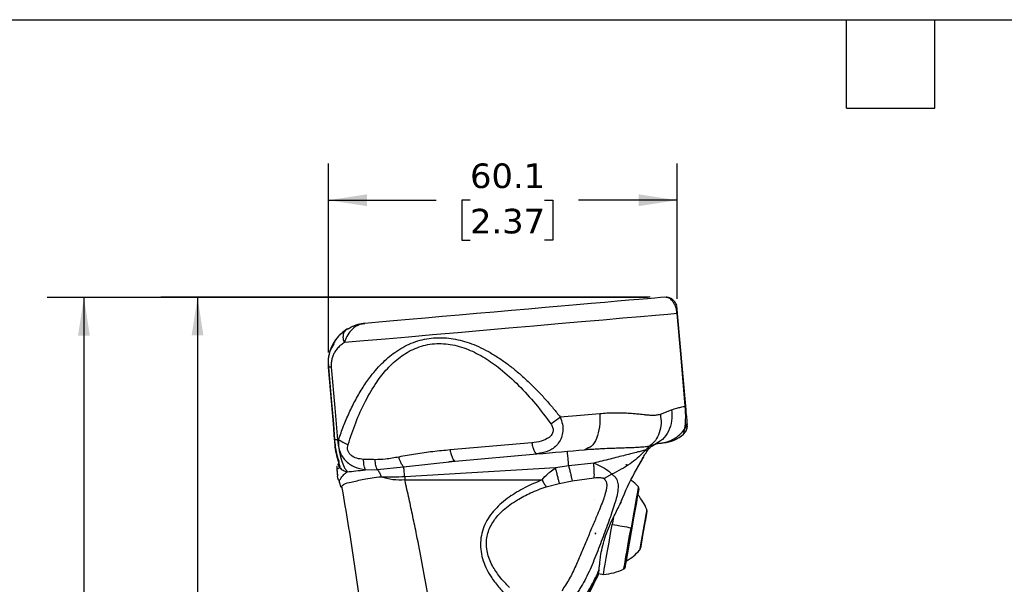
# Model space of a CAD drawing. Header units: millimetres. Extents: x 13 to 546, y 13 to 419.
# Tile 8 of 21: x 129 to 299, y 322 to 419. Entities that reach past the tile are written whole.
import ezdxf

# ---------------------------------------------------------------- set-up
doc = ezdxf.new("R2010")
doc.units = ezdxf.units.MM
doc.header["$LTSCALE"] = 2
doc.linetypes.add('SLD-Solid', pattern=[0])
doc.layers.add('DIMENSIONS', color=140, linetype='SLD-Solid', lineweight=25)
doc.layers.add('TEXT', color=140, linetype='SLD-Solid', lineweight=25)
doc.styles.add('SLDTEXTSTYLE0', font='VERDANA.TTF')
doc.dimstyles.new('SLDDIMSTYLE0', dxfattribs={"dimtxt": 4.316016, "dimasz": 6.604, "dimexe": 0, "dimexo": 0.0625, "dimgap": 1.079004, "dimtad": 0, "dimtih": 1, "dimtoh": 1, "dimrnd": 1e-09, "dimzin": 12, "dimdsep": 46, "dimtxsty": 'SLDTEXTSTYLE0', "dimsah": 1, "dimcen": 0.09, "dimadec": 0, "dimazin": 3, "dimtfac": 1, "dimtofl": 0, "dimtmove": 0, "dimatfit": 3, "dimfxl": 0, "dimfrac": 2, "dimtolj": 1, "dimtzin": 12, "dimarcsym": 0})

# ---------------------------------------------------------------- blocks, each defined once
blk = doc.blocks.new('_D')
at = {"layer": 'DIMENSIONS'}
for p, q in [((182.49, 361.7), (182.49, 394.32)), ((242.58, 370.97), (242.58, 394.32)), ((182.49, 387.97), (201.05, 387.97)), ((206.89, 387.97), (205.45, 387.97)), ((205.45, 387.97), (205.45, 381.11)), ((219.72, 387.97), (221.17, 387.97)), ((221.17, 387.97), (221.17, 381.11)), ((242.58, 387.97), (225.57, 387.97)), ((205.45, 381.11), (206.89, 381.11)), ((221.17, 381.11), (219.72, 381.11))]:
    blk.add_line(p, q, dxfattribs=at)
for points in [[(182.49, 387.97), (189.1, 386.96), (189.1, 388.99)], [(242.58, 387.97), (235.98, 388.99), (235.98, 386.96)]]:
    blk.add_solid(points, dxfattribs=at)
at = {"layer": 'DIMENSIONS', "char_height": 4.233, "attachment_point": 1, "style": 'SLDTEXTSTYLE0'}
for s, insert in [('60.1', (206.89, 394.31)), ('2.37', (206.89, 386.49))]:
    blk.add_mtext(s, dxfattribs=dict(at, insert=insert))
blk = doc.blocks.new('_D_1')
at = {"layer": 'DIMENSIONS'}
for p, q in [((237.94, 371.26), (153.57, 371.26)), ((159.92, 371.26), (159.92, 287.07)), ((153.5, 279.24), (152.06, 279.24)), ((152.06, 279.24), (152.06, 272.38)), ((166.33, 279.24), (167.78, 279.24)), ((167.78, 279.24), (167.78, 272.38)), ((152.06, 272.38), (153.5, 272.38)), ((167.78, 272.38), (166.33, 272.38)), ((159.92, 186.46), (159.92, 271.42)), ((171.11, 186.46), (153.57, 186.46))]:
    blk.add_line(p, q, dxfattribs=at)
for points in [[(159.92, 371.26), (158.9, 364.65), (160.93, 364.65)], [(159.92, 186.46), (160.93, 193.06), (158.9, 193.06)]]:
    blk.add_solid(points, dxfattribs=at)
at = {"layer": 'DIMENSIONS', "char_height": 4.233, "attachment_point": 1, "style": 'SLDTEXTSTYLE0'}
for s, insert in [('184.8', (151.71, 285.59)), ('7.28', (153.5, 277.76))]:
    blk.add_mtext(s, dxfattribs=dict(at, insert=insert))
blk = doc.blocks.new('_D_3')
at = {"layer": 'DIMENSIONS'}
for p, q in [((237.48, 371.22), (133.98, 371.22)), ((140.33, 371.22), (140.33, 254.33)), ((133.92, 246.5), (132.47, 246.5)), ((132.47, 246.5), (132.47, 239.64)), ((146.75, 246.5), (148.2, 246.5)), ((148.2, 246.5), (148.2, 239.64)), ((132.47, 239.64), (133.92, 239.64)), ((148.2, 239.64), (146.75, 239.64)), ((140.33, 129.07), (140.33, 238.68)), ((199.81, 129.07), (133.98, 129.07))]:
    blk.add_line(p, q, dxfattribs=at)
for points in [[(140.33, 371.22), (139.32, 364.62), (141.35, 364.62)], [(140.33, 129.07), (141.35, 135.68), (139.32, 135.68)]]:
    blk.add_solid(points, dxfattribs=at)
at = {"layer": 'DIMENSIONS', "char_height": 4.233, "attachment_point": 1, "style": 'SLDTEXTSTYLE0'}
for s, insert in [('242.1', (132.13, 252.84)), ('9.53', (133.92, 245.02))]:
    blk.add_mtext(s, dxfattribs=dict(at, insert=insert))

msp = doc.modelspace()

# ---------------------------------------------------------------- linework, layer by layer
for p, q in [((240.675, 371.216), (240.423, 371.255)), ((242.677, 368.441), (242.581, 368.433)), ((242.594, 369.39), (242.59, 369.437)), ((244.075, 352.462), (242.677, 368.441)), ((185.45, 365.506), (185.621, 365.68)), ((183.392, 363.229), (182.777, 362.146)), ((182.451, 359.221), (182.455, 359.186)), ((182.455, 359.186), (183.309, 349.414)), ((239.697, 351.102), (241.612, 351.824)), ((244.075, 352.462), (243.978, 352.454)), ((183.309, 349.436), (183.497, 346.638)), ((183.309, 349.436), (183.497, 346.638)), ((183.343, 349.422), (183.506, 346.637)), ((244.289, 348.666), (244.357, 349.093)), ((244.343, 349.083), (244.35, 349.319)), ((184.23, 346.716), (184.057, 346.686)), ((238.656, 345.829), (239.437, 346.244)), ((239.353, 346.274), (238.72, 345.856)), ((243.696, 347.659), (243.703, 347.682)), ((217.535, 346.149), (203.451, 344.917)), ((227.105, 345.194), (226.595, 344.95)), ((226.595, 344.95), (227.593, 345.027)), ((237.149, 344.902), (237.888, 345.599)), ((237.342, 344.65), (237.149, 344.902)), ((237.888, 345.599), (238.627, 345.828)), ((238.627, 345.828), (238.721, 345.856)), ((184.294, 342.931), (184.272, 342.747)), ((195.438, 342.001), (204.343, 343.003)), ((203.233, 342.903), (204.281, 343.03)), ((203.573, 342.944), (204.282, 343.029)), ((204.231, 343.058), (204.343, 343.003)), ((204.232, 343.058), (204.343, 343.003)), ((204.343, 343.003), (218.426, 344.235)), ((218.264, 344.252), (218.369, 344.263)), ((218.317, 344.289), (218.426, 344.235)), ((218.905, 344.364), (218.426, 344.235)), ((183.907, 341.786), (183.91, 341.716)), ((183.942, 341.657), (184.048, 340.457)), ((188.871, 341.491), (190.876, 341.551)), ((190.876, 341.551), (195.438, 342.001)), ((221.595, 341.81), (195.643, 340.296)), ((223.904, 342.15), (221.595, 341.81)), ((228.201, 342.665), (223.904, 342.15)), ((233.852, 342.377), (233.817, 342.377)), ((233.852, 342.412), (233.852, 342.377)), ((184.096, 340.028), (184.025, 340.401)), ((184.128, 340.525), (184.073, 340.529)), ((184.192, 339.798), (184.343, 339.532)), ((184.315, 339.432), (184.364, 339.544)), ((184.315, 339.432), (184.63, 338.523)), ((195.643, 340.296), (195.643, 339.738)), ((222.259, 339.153), (224.514, 339.582)), ((224.514, 339.582), (228.306, 340.125)), ((231.329, 340.729), (230.005, 339.975)), ((184.849, 338.713), (184.63, 338.523)), ((220.003, 338.585), (222.259, 339.153)), ((228.295, 336.291), (228.298, 336.292)), ((228.295, 336.291), (228.298, 336.291)), ((228.298, 336.291), (228.298, 336.292)), ((232.989, 336.148), (233.11, 336.42)), ((231.606, 333.273), (231.395, 332.076)), ((228.418, 330.499), (228.586, 330.499)), ((228.586, 330.499), (228.586, 330.619)), ((229.09, 324.19), (229.048, 323.795)), ((229.09, 324.19), (229.073, 324.123)), ((228.898, 323.167), (228.899, 323.168)), ((228.9, 323.167), (228.947, 323.301)), ((228.983, 323.405), (229.006, 323.448)), ((229.03, 323.608), (229.875, 323.459)), ((229.057, 323.859), (229.05, 323.795)), ((229.073, 324.123), (229.056, 323.859))]:
    msp.add_line(p, q)
at = {"flags": 128}
for points in [[(240.423, 371.255), (239.71, 371.193), (238.726, 371.107), (237.479, 370.998), (235.982, 370.867), (234.246, 370.715), (232.288, 370.544), (230.125, 370.354), (227.776, 370.149), (225.261, 369.929), (222.604, 369.696), (219.827, 369.453), (216.956, 369.202), (214.015, 368.945), (211.031, 368.684), (208.03, 368.421), (205.039, 368.16), (202.084, 367.901), (199.192, 367.648), (196.388, 367.403), (193.697, 367.167), (191.143, 366.944), (188.748, 366.734)], [(242.581, 368.433), (240.965, 368.291), (238.844, 368.106), (236.252, 367.879), (233.231, 367.615), (229.829, 367.317), (226.1, 366.991), (222.104, 366.641), (217.904, 366.274), (213.569, 365.894), (209.167, 365.509), (204.769, 365.125), (200.444, 364.746), (196.263, 364.38), (192.292, 364.033), (188.594, 363.71), (185.229, 363.415)], [(243.978, 352.454), (243.196, 361.402), (242.581, 368.433)], [(182.962, 359.201), (182.683, 359.177), (182.491, 359.16)], [(182.491, 359.16), (182.968, 353.707), (183.343, 349.422)], [(182.962, 359.201), (183.575, 352.192), (184.057, 346.686)], [(244.3, 349.888), (244.231, 350.672), (244.17, 351.371), (244.127, 351.866), (244.075, 352.462)], [(222.437, 350.609), (225.924, 350.914), (229.234, 351.204)], [(244.344, 349.38), (244.339, 349.443), (244.3, 349.888)], [(183.343, 349.422), (183.31, 349.419), (183.316, 349.42)], [(184.057, 346.686), (183.696, 346.654), (183.506, 346.637)], [(218.426, 344.235), (219.501, 344.329), (220.563, 344.422), (221.612, 344.514), (222.645, 344.604), (223.662, 344.693), (224.66, 344.781), (225.638, 344.866), (226.595, 344.95)], [(239.652, 346.092), (239.893, 346.113), (240.066, 346.128), (240.17, 346.138), (240.204, 346.141)], [(183.91, 341.716), (183.994, 340.756), (184.025, 340.401)], [(184.272, 342.747), (184.076, 342.326), (184.022, 342.211)], [(195.643, 339.738), (208.892, 339.738), (219.303, 339.738)], [(233.661, 324.772), (233.662, 324.78), (233.699, 324.985), (233.782, 325.456), (233.908, 326.173), (234.073, 327.106), (234.269, 328.218), (234.488, 329.464), (234.722, 330.791), (234.961, 332.146), (235.195, 333.473), (235.415, 334.718), (235.611, 335.83), (235.775, 336.764), (235.902, 337.481), (235.985, 337.951), (236.021, 338.156), (236.023, 338.165)], [(235.895, 338.594), (235.871, 338.458), (235.8, 338.054), (235.684, 337.399), (235.529, 336.517), (235.339, 335.442), (235.123, 334.217), (234.889, 332.886), (234.645, 331.503)], [(237.338, 334.644), (237.332, 334.608), (237.283, 334.327), (237.187, 333.787), (237.054, 333.033), (236.894, 332.125), (236.72, 331.137), (236.546, 330.149), (236.386, 329.241), (236.253, 328.487), (236.158, 327.947), (236.108, 327.666), (236.102, 327.631)], [(236.332, 328.113), (236.358, 328.259), (236.433, 328.686), (236.55, 329.349), (236.697, 330.185), (236.861, 331.112), (237.024, 332.039), (237.171, 332.875), (237.288, 333.539), (237.364, 333.965), (237.39, 334.112)], [(229.875, 323.459), (229.882, 323.496), (229.933, 323.788), (230.035, 324.362), (230.182, 325.199), (230.371, 326.271), (230.595, 327.54), (230.846, 328.963), (231.116, 330.493), (231.395, 332.076)], [(231.395, 332.076), (231.832, 331.999), (232.262, 331.923), (232.684, 331.849), (233.098, 331.776), (233.502, 331.705), (233.895, 331.635), (234.276, 331.568), (234.645, 331.503)], [(233.394, 324.412), (233.418, 324.549), (233.49, 324.952), (233.605, 325.607), (233.761, 326.489), (233.95, 327.564), (234.166, 328.79), (234.401, 330.12), (234.645, 331.503)], [(227.176, 319.712), (228.229, 321.824), (228.648, 322.664), (228.898, 323.167)]]:
    msp.add_lwpolyline(points, dxfattribs=at)
for centre, radius, start, end in [((189.358, 359.762), 6.999, 94.99872, 115.31959), ((189.358, 359.761), 7, 119.08969, 139.84503), ((189.358, 359.761), 7, 141.40519, 160.07688), ((239.681, 352.118), 6, 275.00045, 312.01924), ((229.33, 332.439), 8.999, 43.15327, 53.52062), ((235.53, 338.252), 0.5, 350.00114, 43.15131), ((229.402, 331.601), 8.5, 20.97713, 40.73061), ((236.405, 334.286), 1, 349.99974, 20.9779), ((229.685, 333.204), 8.5, 299.26946, 319.02294), ((235.347, 328.286), 1, 319.02135, 350.00085), ((229.331, 332.44), 8.997, 273.46962, 296.84751), ((233.169, 324.858), 0.5, 296.8483, 349.99892)]:
    msp.add_arc(centre, radius, start, end)
for points, knots in [([(242.388, 370.147), (242.28, 370.323), (242.062, 370.678), (241.554, 371.04), (241.072, 371.232), (240.773, 371.233), (240.675, 371.234)], [0, 0, 0, 0, 0.2878663, 0.5802912, 0.8635271, 1, 1, 1, 1]), ([(242.581, 368.433), (242.547, 368.691), (242.484, 369.184), (242.253, 369.833), (241.969, 370.364), (241.595, 370.819), (241.16, 371.175), (240.8, 371.205), (240.675, 371.216)], [0, 0, 0, 0, 0.2137986, 0.4092058, 0.5640087, 0.7060137, 0.8977742, 1, 1, 1, 1]), ([(242.525, 369.794), (242.486, 369.915), (242.407, 370.157), (242.253, 370.36), (242.176, 370.461)], [0, 0, 0, 0, 0.50041489, 1, 1, 1, 1]), ([(242.647, 368.403), (242.643, 368.452), (242.634, 368.552), (242.617, 368.744), (242.598, 368.96), (242.579, 369.185), (242.555, 369.449), (242.537, 369.64), (242.525, 369.772)], [0, 0, 0, 0, 0.10683127, 0.21848332, 0.42074888, 0.58125029, 0.70991032, 1, 1, 1, 1]), ([(188.748, 366.734), (188.299, 366.638), (187.41, 366.447), (186.361, 365.58), (185.61, 364.556), (185.352, 363.783), (185.229, 363.415)], [0, 0, 0, 0, 0.2652219, 0.5253089, 0.7741751, 1, 1, 1, 1]), ([(185.621, 365.68), (186.099, 365.944), (187.078, 366.483), (188.183, 366.649), (188.748, 366.734)], [0, 0, 0, 0, 0.4891304, 1, 1, 1, 1]), ([(185.466, 365.551), (184.937, 365.159), (184.077, 364.524), (183.555, 363.599), (183.355, 363.243)], [0, 0, 0, 0, 0.6151419, 1, 1, 1, 1]), ([(185.229, 363.415), (185.16, 363.643), (185.026, 364.087), (185.039, 364.744), (185.177, 365.258), (185.386, 365.448), (185.45, 365.506)], [0, 0, 0, 0, 0.3198202, 0.6218344, 0.884683, 1, 1, 1, 1]), ([(185.229, 363.415), (185.02, 363.279), (184.593, 363.001), (184.04, 362.46), (183.597, 361.865), (183.276, 361.246), (183.06, 360.611), (182.963, 360.046), (182.939, 359.567), (182.954, 359.324), (182.962, 359.201)], [0, 0, 0, 0, 0.1483045, 0.3021949, 0.4573735, 0.5878284, 0.7152163, 0.8549919, 0.9271131, 1, 1, 1, 1]), ([(184.23, 346.716), (184.509, 347.495), (185.064, 349.049), (186.044, 351.342), (187.152, 353.583), (188.392, 355.704), (189.634, 357.483), (190.817, 358.921), (191.915, 360.069), (193.051, 361.08), (194.719, 362.325), (196.599, 363.318), (198.652, 363.952), (200.678, 364.309), (203.29, 364.291), (205.874, 363.703), (207.964, 362.92), (209.587, 362.149), (211.229, 361.209), (212.81, 360.149), (214.333, 358.992), (215.8, 357.755), (217.245, 356.416), (218.638, 355.012), (219.964, 353.572), (221.231, 352.109), (222.038, 351.105), (222.437, 350.609)], [0, 0, 0, 0, 0.0476957, 0.0950583, 0.1435827, 0.1916614, 0.2364955, 0.2684309, 0.298874, 0.3279734, 0.355897, 0.4187208, 0.4491622, 0.4794443, 0.5369762, 0.5982943, 0.6310563, 0.6654782, 0.7017347, 0.7399747, 0.7750465, 0.8118801, 0.8505341, 0.8885189, 0.9258067, 0.9633083, 1, 1, 1, 1]), ([(185.881, 345.841), (186.297, 347.107), (187.134, 349.656), (188.753, 353.28), (190.579, 356.41), (192.591, 358.975), (194.413, 360.663), (196.068, 361.764), (197.867, 362.671), (200.371, 363.341), (203.526, 363.236), (206.598, 362.329), (209.465, 360.841), (212.391, 358.76), (215.311, 356.092), (218.208, 352.896), (219.942, 350.596), (220.808, 349.447)], [0, 0, 0, 0, 0.080716, 0.1624751, 0.2399811, 0.2996459, 0.3594202, 0.3895161, 0.4198115, 0.481219, 0.5442131, 0.6085775, 0.6736908, 0.739073, 0.8255711, 0.9128143, 1, 1, 1, 1]), ([(182.784, 362.163), (182.646, 361.662), (182.372, 360.672), (182.431, 359.646), (182.46, 359.139)], [0, 0, 0, 0, 0.505789, 1, 1, 1, 1]), ([(182.784, 362.163), (182.646, 361.662), (182.372, 360.672), (182.431, 359.646), (182.46, 359.139)], [0, 0, 0, 0, 0.50578665, 1, 1, 1, 1]), ([(182.777, 362.146), (182.64, 361.613), (182.388, 360.631), (182.459, 359.621), (182.491, 359.16)], [0, 0, 0, 0, 0.5432581, 1, 1, 1, 1]), ([(182.491, 359.16), (182.471, 359.158), (182.447, 359.156), (182.462, 359.157), (182.464, 359.158)], [0, 0, 0, 0, 0.8658134, 1, 1, 1, 1]), ([(229.234, 351.204), (229.652, 351.236), (230.454, 351.299), (231.632, 351.342), (232.759, 351.344), (233.875, 351.305), (234.875, 351.235), (235.858, 351.138), (236.694, 351.046), (237.544, 350.95), (238.275, 350.901), (239.02, 350.913), (239.471, 351.039), (239.697, 351.102)], [0, 0, 0, 0, 0.1197777, 0.229893, 0.336493, 0.4415549, 0.5487857, 0.622487, 0.7238014, 0.7888244, 0.8667904, 0.9331312, 1, 1, 1, 1]), ([(241.612, 351.824), (241.663, 351.194), (241.765, 349.936), (241.193, 348.16), (240.348, 346.862), (239.596, 346.418), (239.353, 346.274)], [0, 0, 0, 0, 0.2955518, 0.5902978, 0.8675284, 1, 1, 1, 1]), ([(241.612, 351.824), (241.91, 351.927), (242.443, 352.111), (243.236, 352.314), (243.729, 352.407), (243.978, 352.454)], [0, 0, 0, 0, 0.3864164, 0.6892317, 1, 1, 1, 1]), ([(243.897, 348.536), (243.916, 348.655), (243.959, 348.924), (244.007, 349.377), (244.044, 349.891), (244.062, 350.446), (244.06, 351.049), (244.041, 351.595), (244.011, 352.077), (243.989, 352.327), (243.979, 352.454)], [0, 0, 0, 0, 0.0920313, 0.2079905, 0.347866, 0.4853895, 0.6316039, 0.8080339, 0.9028362, 1, 1, 1, 1]), ([(222.437, 350.609), (222.583, 350.193), (222.859, 349.406), (222.929, 348.177), (222.692, 347.039), (222.011, 345.785), (220.708, 344.696), (219.48, 344.47), (218.905, 344.364)], [0, 0, 0, 0, 0.1555583, 0.2946206, 0.4302567, 0.5621548, 0.7952266, 1, 1, 1, 1]), ([(220.808, 349.447), (221.086, 349.626), (221.647, 349.988), (222.172, 350.401), (222.437, 350.609)], [0, 0, 0, 0, 0.4956244, 1, 1, 1, 1]), ([(229.234, 351.204), (229.259, 350.427), (229.308, 348.955), (228.794, 347.035), (228.095, 345.579), (227.337, 345.285), (227.105, 345.194)], [0, 0, 0, 0, 0.3413048, 0.6465042, 0.8917268, 1, 1, 1, 1]), ([(239.697, 351.102), (239.763, 350.558), (239.893, 349.48), (239.584, 347.912), (238.937, 346.541), (238.225, 345.902), (237.888, 345.599)], [0, 0, 0, 0, 0.268453, 0.532273, 0.7781308, 1, 1, 1, 1]), ([(243.897, 348.536), (243.966, 348.634), (244.104, 348.833), (244.237, 349.173), (244.312, 349.529), (244.304, 349.769), (244.3, 349.888)], [0, 0, 0, 0, 0.2491044, 0.5014738, 0.7530684, 1, 1, 1, 1]), ([(220.808, 349.447), (220.934, 349.245), (221.119, 348.949), (221.207, 348.499), (221.203, 348.172), (221.123, 347.857), (220.923, 347.462), (220.329, 346.857), (219.121, 346.348), (218.081, 346.217), (217.535, 346.149)], [0, 0, 0, 0, 0.1209321, 0.1780052, 0.2334562, 0.2883675, 0.3439369, 0.4598645, 0.7164749, 1, 1, 1, 1]), ([(239.652, 346.092), (240.068, 346.155), (240.9, 346.281), (242.057, 346.81), (243.098, 347.547), (243.63, 348.206), (243.897, 348.536)], [0, 0, 0, 0, 0.2490374, 0.4985065, 0.7487585, 1, 1, 1, 1]), ([(243.688, 347.659), (243.848, 347.83), (244.172, 348.176), (244.281, 348.637), (244.337, 348.87)], [0, 0, 0, 0, 0.4948216, 1, 1, 1, 1]), ([(243.696, 347.659), (243.802, 347.768), (244.015, 347.99), (244.217, 348.354), (244.273, 348.604), (244.295, 348.701)], [0, 0, 0, 0, 0.3724598, 0.7550967, 1, 1, 1, 1]), ([(243.703, 347.682), (243.706, 347.69), (243.723, 347.747), (243.763, 347.893), (243.831, 348.168), (243.872, 348.397), (243.897, 348.536)], [0, 0, 0, 0, 0.0289139, 0.20402943, 0.51614028, 1, 1, 1, 1]), ([(183.506, 346.637), (183.545, 346.111), (183.621, 345.082), (183.86, 343.948), (184.067, 343.255), (184.19, 342.873), (184.317, 342.491), (184.414, 342.167), (184.432, 341.993), (184.428, 341.927), (184.408, 341.898), (184.4, 341.885)], [0, 0, 0, 0, 0.3251249, 0.6355746, 0.7119021, 0.7713846, 0.8828114, 0.9606318, 0.9783352, 0.9907594, 1, 1, 1, 1]), ([(183.518, 346.732), (183.557, 346.308), (183.633, 345.495), (183.824, 344.387), (184.073, 343.548), (184.235, 343.094), (184.294, 342.927)], [0, 0, 0, 0, 0.3279679, 0.6284916, 0.8638543, 1, 1, 1, 1]), ([(184.057, 346.686), (184.138, 346.045), (184.29, 344.846), (184.698, 343.257), (185.117, 342.011), (185.534, 341.397), (185.706, 341.144)], [0, 0, 0, 0, 0.3311707, 0.6199867, 0.8432731, 1, 1, 1, 1]), ([(184.23, 346.716), (184.211, 346.382), (184.175, 345.737), (184.367, 344.783), (184.752, 343.897), (185.54, 342.855), (186.927, 341.878), (188.221, 341.621), (188.871, 341.491)], [0, 0, 0, 0, 0.12799613, 0.24782131, 0.37029269, 0.49647545, 0.74685322, 1, 1, 1, 1]), ([(184.23, 346.716), (184.469, 346.546), (184.982, 346.184), (185.568, 345.96), (185.881, 345.841)], [0, 0, 0, 0, 0.46714691, 1, 1, 1, 1]), ([(188.525, 343.295), (188.13, 343.331), (187.368, 343.401), (186.495, 343.828), (186.018, 344.363), (185.813, 344.835), (185.763, 345.346), (185.841, 345.674), (185.881, 345.841)], [0, 0, 0, 0, 0.2746162, 0.5302399, 0.6503156, 0.7664105, 0.8818068, 1, 1, 1, 1]), ([(203.451, 344.917), (202.959, 344.872), (201.961, 344.78), (200.477, 344.615), (198.989, 344.428), (197.519, 344.215), (196.052, 343.976), (195.085, 343.789), (194.603, 343.696)], [0, 0, 0, 0, 0.1658137, 0.3367289, 0.5012684, 0.6692622, 0.8353579, 1, 1, 1, 1]), ([(203.451, 344.917), (203.504, 344.649), (203.599, 344.164), (203.826, 343.583), (203.996, 343.155), (204.185, 343.077), (204.231, 343.058)], [0, 0, 0, 0, 0.3919767, 0.7090141, 0.929665, 1, 1, 1, 1]), ([(217.535, 346.149), (217.587, 345.881), (217.683, 345.396), (217.909, 344.815), (218.081, 344.387), (218.271, 344.308), (218.317, 344.289)], [0, 0, 0, 0, 0.3914328, 0.7080303, 0.9283751, 1, 1, 1, 1]), ([(223.904, 342.15), (223.875, 342.476), (223.821, 343.086), (223.744, 343.877), (223.702, 344.37), (223.675, 344.578), (223.672, 344.606)], [0, 0, 0, 0, 0.3985701, 0.7447829, 0.9658294, 1, 1, 1, 1]), ([(227.094, 345.091), (227.222, 345.07), (227.387, 345.044), (227.555, 345.036), (227.593, 345.034)], [0, 0, 0, 0, 0.772115, 1, 1, 1, 1]), ([(227.593, 345.027), (227.879, 345.05), (228.398, 345.092), (228.919, 345.119), (229.154, 345.131)], [0, 0, 0, 0, 0.5490901, 1, 1, 1, 1]), ([(237.149, 344.902), (236.976, 344.859), (236.536, 344.748), (235.757, 344.55), (234.762, 344.296), (233.166, 343.887), (230.967, 343.321), (229.147, 342.89), (228.201, 342.665)], [0, 0, 0, 0, 0.057902, 0.1477951, 0.2614096, 0.391746, 0.6836892, 1, 1, 1, 1]), ([(229.154, 345.131), (229.469, 345.149), (230.357, 345.201), (231.702, 345.248), (233.083, 345.29), (234.202, 345.325), (235.145, 345.363), (236.108, 345.414), (236.859, 345.47), (237.414, 345.529), (237.667, 345.562), (237.82, 345.587), (237.888, 345.599)], [0, 0, 0, 0, 0.1082756, 0.304983, 0.46128, 0.5820956, 0.6888051, 0.7849123, 0.912558, 0.9469207, 0.9764775, 1, 1, 1, 1]), ([(237.149, 344.902), (237.136, 344.888), (237.018, 344.761), (236.193, 343.898), (234.394, 342.305), (232.406, 341.282), (231.329, 340.729)], [0, 0, 0, 0, 0.0081935, 0.0720917, 0.4974963, 1, 1, 1, 1]), ([(235.649, 341.666), (235.891, 342.113), (236.434, 343.119), (237.018, 344.103), (237.342, 344.65)], [0, 0, 0, 0, 0.4437281, 1, 1, 1, 1]), ([(237.342, 344.65), (237.525, 344.905), (237.89, 345.415), (238.444, 345.709), (238.72, 345.856)], [0, 0, 0, 0, 0.5000006, 1, 1, 1, 1]), ([(238.72, 345.856), (238.905, 345.926), (239.207, 346.039), (239.527, 346.077), (239.652, 346.092)], [0, 0, 0, 0, 0.6109087, 1, 1, 1, 1]), ([(190.52, 343.237), (190.15, 343.243), (189.485, 343.255), (188.82, 343.282), (188.525, 343.295)], [0, 0, 0, 0, 0.5563345, 1, 1, 1, 1]), ([(188.871, 341.491), (188.827, 341.578), (188.719, 341.79), (188.634, 342.2), (188.558, 342.714), (188.536, 343.093), (188.525, 343.295)], [0, 0, 0, 0, 0.1565692, 0.3848275, 0.6735982, 1, 1, 1, 1]), ([(194.603, 343.696), (193.846, 343.549), (192.496, 343.288), (191.122, 343.252), (190.52, 343.237)], [0, 0, 0, 0, 0.5611567, 1, 1, 1, 1]), ([(190.876, 341.551), (190.835, 341.646), (190.739, 341.866), (190.648, 342.258), (190.568, 342.724), (190.536, 343.061), (190.52, 343.237)], [0, 0, 0, 0, 0.17978882, 0.41483668, 0.6939516, 1, 1, 1, 1]), ([(195.438, 342.001), (195.362, 342.089), (195.19, 342.29), (194.982, 342.683), (194.775, 343.159), (194.662, 343.512), (194.603, 343.696)], [0, 0, 0, 0, 0.1818952, 0.4173139, 0.6959183, 1, 1, 1, 1]), ([(232.803, 335.635), (232.946, 336.003), (233.73, 338.031), (235.081, 340.749), (236.425, 343.01), (236.859, 343.742)], [0, 0, 0, 0, 0.1304731, 0.7186657, 1, 1, 1, 1]), ([(183.982, 342.124), (183.96, 342.07), (183.917, 341.961), (183.91, 341.844), (183.907, 341.786)], [0, 0, 0, 0, 0.4999978, 1, 1, 1, 1]), ([(183.981, 341.632), (183.98, 341.631), (183.967, 341.627), (183.961, 341.644), (183.955, 341.66)], [0, 0, 0, 0, 0.082059, 1, 1, 1, 1]), ([(184.4, 341.885), (184.351, 341.846), (184.257, 341.77), (184.138, 341.676), (184.053, 341.653), (184.027, 341.646)], [0, 0, 0, 0, 0.4193845, 0.8147407, 1, 1, 1, 1]), ([(184.272, 342.747), (184.247, 342.678), (184.194, 342.537), (184.196, 342.303), (184.259, 342.074), (184.353, 341.947), (184.4, 341.885)], [0, 0, 0, 0, 0.2370346, 0.4893159, 0.7473486, 1, 1, 1, 1]), ([(184.364, 339.544), (184.378, 339.576), (184.465, 339.775), (184.7, 340.161), (185.118, 340.69), (185.505, 340.989), (185.706, 341.144)], [0, 0, 0, 0, 0.0492957, 0.3078879, 0.6399828, 1, 1, 1, 1]), ([(184.4, 341.885), (184.592, 341.709), (184.971, 341.362), (185.464, 341.216), (185.706, 341.144)], [0, 0, 0, 0, 0.5082362, 1, 1, 1, 1]), ([(185.706, 341.144), (186.2, 341.195), (187.256, 341.302), (188.311, 341.426), (188.871, 341.492)], [0, 0, 0, 0, 0.468187, 1, 1, 1, 1]), ([(190.876, 341.551), (191.016, 341.379), (191.332, 340.991), (191.488, 340.514), (191.574, 340.248)], [0, 0, 0, 0, 0.4424342, 1, 1, 1, 1]), ([(195.643, 340.296), (195.625, 340.477), (195.59, 340.819), (195.535, 341.293), (195.488, 341.681), (195.452, 341.906), (195.438, 342.001)], [0, 0, 0, 0, 0.317108, 0.6012618, 0.8331553, 1, 1, 1, 1]), ([(219.303, 339.738), (219.627, 340.133), (219.985, 340.569), (220.512, 340.976), (220.929, 341.295), (221.303, 341.585), (221.595, 341.81)], [0, 0, 0, 0, 0.4913567, 0.54215578, 0.64360826, 1, 1, 1, 1]), ([(221.595, 341.81), (221.655, 341.558), (221.774, 341.065), (221.949, 340.357), (222.108, 339.722), (222.212, 339.33), (222.259, 339.153)], [0, 0, 0, 0, 0.2836392, 0.5556373, 0.7989615, 1, 1, 1, 1]), ([(223.904, 342.15), (223.96, 341.903), (224.069, 341.423), (224.23, 340.736), (224.376, 340.126), (224.471, 339.751), (224.514, 339.582)], [0, 0, 0, 0, 0.2872807, 0.5602262, 0.802155, 1, 1, 1, 1]), ([(228.306, 340.125), (228.31, 340.29), (228.318, 340.658), (228.299, 341.259), (228.262, 341.941), (228.222, 342.419), (228.201, 342.665)], [0, 0, 0, 0, 0.1942865, 0.4346028, 0.7085976, 1, 1, 1, 1]), ([(228.201, 342.665), (228.829, 342.387), (229.73, 341.988), (230.773, 341.309), (231.155, 340.911), (231.329, 340.729)], [0, 0, 0, 0, 0.55478835, 0.79667356, 1, 1, 1, 1]), ([(233.817, 342.377), (233.823, 342.384), (233.835, 342.395), (233.847, 342.407), (233.852, 342.412)], [0, 0, 0, 0, 0.5600906, 1, 1, 1, 1]), ([(184.084, 340.038), (184.103, 339.932), (184.132, 339.766), (184.287, 339.771), (184.342, 339.773)], [0, 0, 0, 0, 0.6426881, 1, 1, 1, 1]), ([(191.575, 340.248), (191.048, 340.179), (190.051, 340.05), (188.655, 339.814), (187.441, 339.591), (186.276, 339.272), (185.322, 339.153), (184.913, 338.773), (184.849, 338.713)], [0, 0, 0, 0, 0.2291555, 0.434362, 0.6121038, 0.760179, 0.9626597, 1, 1, 1, 1]), ([(195.643, 340.296), (194.945, 340.263), (193.589, 340.198), (192.232, 340.231), (191.574, 340.248)], [0, 0, 0, 0, 0.5151943, 1, 1, 1, 1]), ([(195.643, 339.738), (194.949, 339.72), (193.567, 339.686), (192.237, 340.061), (191.575, 340.248)], [0, 0, 0, 0, 0.5021605, 1, 1, 1, 1]), ([(199.536, 320.316), (199.242, 321.997), (198.658, 325.335), (197.807, 329.71), (197.044, 333.413), (196.367, 336.556), (195.891, 338.65), (195.643, 339.738)], [0, 0, 0, 0, 0.2583979, 0.5131723, 0.6748746, 0.8310114, 1, 1, 1, 1]), ([(219.303, 339.738), (218.804, 339.534), (217.809, 339.128), (216.344, 338.423), (214.938, 337.646), (213.581, 336.763), (212.333, 335.79), (211.176, 334.673), (210.191, 333.442), (209.398, 332.052), (208.871, 330.554), (208.651, 328.967), (208.744, 327.354), (209.129, 325.788), (209.765, 324.271), (210.5, 323.015), (211.254, 321.965), (211.946, 321.115), (212.449, 320.581), (212.7, 320.316)], [0, 0, 0, 0, 0.0626466, 0.1251333, 0.189234, 0.249541, 0.3134769, 0.3731693, 0.4365023, 0.4963421, 0.5586684, 0.6201574, 0.6816337, 0.7456768, 0.8070663, 0.8725571, 0.91458, 0.9575482, 1, 1, 1, 1]), ([(219.303, 339.737), (219.42, 339.524), (219.636, 339.129), (219.888, 338.756), (220.003, 338.585)], [0, 0, 0, 0, 0.5412873, 1, 1, 1, 1]), ([(231.329, 340.729), (231.472, 340.627), (231.748, 340.432), (232.061, 340.048), (232.273, 339.615), (232.428, 338.976), (232.413, 338.046), (232.179, 336.868), (231.806, 335.551), (231.167, 333.626), (230.238, 331.061), (229.26, 328.433), (228.424, 326.295), (227.761, 324.706), (227.058, 323.176), (226.41, 321.951), (225.85, 321.031), (225.403, 320.376), (224.932, 319.757), (224.584, 319.375), (224.411, 319.185)], [0, 0, 0, 0, 0.02217219, 0.04259893, 0.06203097, 0.08273402, 0.1253478, 0.1784323, 0.23465661, 0.29868502, 0.43532675, 0.58017122, 0.65383644, 0.72610263, 0.79825217, 0.86710322, 0.90154233, 0.93455859, 0.96750133, 1, 1, 1, 1]), ([(230.005, 339.975), (230.141, 339.805), (230.421, 339.454), (230.497, 338.443), (230.212, 337.321), (229.75, 336.008), (229.254, 334.768), (228.605, 333.213), (227.83, 331.379), (226.946, 329.262), (226.054, 327.107), (225.425, 325.676), (225.111, 324.961)], [0, 0, 0, 0, 0.0395633, 0.0816599, 0.1809152, 0.253789, 0.340063, 0.4288401, 0.5668841, 0.7097763, 0.8549447, 1, 1, 1, 1]), ([(228.306, 340.125), (228.655, 340.152), (229.139, 340.189), (229.672, 340.123), (229.894, 340.055), (229.971, 340), (230.005, 339.975)], [0, 0, 0, 0, 0.6039457, 0.8357574, 0.9278826, 1, 1, 1, 1]), ([(184.723, 338.683), (184.794, 338.297), (185.232, 335.9), (185.976, 331.433), (186.957, 325.256), (187.546, 321.087), (187.842, 318.991)], [0, 0, 0, 0, 0.0590601, 0.366555, 0.6814432, 1, 1, 1, 1]), ([(210.732, 324.961), (210.396, 325.705), (209.752, 327.129), (209.623, 329.492), (210.277, 331.718), (211.424, 333.369), (212.631, 334.575), (213.761, 335.479), (215.317, 336.497), (217.398, 337.586), (219.102, 338.239), (220.003, 338.585)], [0, 0, 0, 0, 0.1274992, 0.2441546, 0.3634664, 0.486075, 0.5560207, 0.6314706, 0.7131125, 0.8483042, 1, 1, 1, 1]), ([(229.091, 324.19), (229.127, 324.409), (229.208, 324.889), (229.289, 325.671), (229.42, 326.739), (229.651, 328.101), (230.09, 329.725), (230.72, 331.389), (231.396, 332.846), (232.014, 334.093), (232.529, 335.124), (232.838, 335.813), (232.989, 336.148)], [0, 0, 0, 0, 0.0525364, 0.1149419, 0.1860042, 0.3071127, 0.4414932, 0.583538, 0.7273424, 0.8214475, 0.9129881, 1, 1, 1, 1]), ([(228.586, 330.619), (228.555, 330.596), (228.5, 330.555), (228.443, 330.516), (228.418, 330.499)], [0, 0, 0, 0, 0.5601925, 1, 1, 1, 1]), ([(213.714, 321.227), (213.106, 321.823), (211.961, 322.948), (211.125, 324.317), (210.732, 324.961)], [0, 0, 0, 0, 0.5298853, 1, 1, 1, 1]), ([(225.111, 324.961), (224.759, 324.189), (224.067, 322.673), (223.141, 321.287), (222.686, 320.607)], [0, 0, 0, 0, 0.5092437, 1, 1, 1, 1]), ([(226.415, 318.953), (226.594, 319.309), (226.948, 320.009), (227.497, 321.004), (228.087, 322.06), (228.549, 322.899), (228.858, 323.555), (228.996, 323.882), (229.061, 324.094), (229.091, 324.19)], [0, 0, 0, 0, 0.2027699, 0.3995211, 0.5793061, 0.8192745, 0.887243, 0.948374, 1, 1, 1, 1]), ([(229.048, 323.795), (228.961, 323.594), (228.746, 323.097), (228.414, 322.5), (228.072, 321.875), (227.674, 321.159), (227.344, 320.566), (227.136, 320.191)], [0, 0, 0, 0, 0.1607829, 0.3982545, 0.5010781, 0.6848612, 1, 1, 1, 1]), ([(228.898, 323.167), (228.941, 323.267), (229.027, 323.467), (229.041, 323.685), (229.048, 323.795)], [0, 0, 0, 0, 0.4974425, 1, 1, 1, 1]), ([(228.997, 323.442), (229.004, 323.463), (229.054, 323.595), (229.056, 323.738), (229.057, 323.859)], [0, 0, 0, 0, 0.1550594, 1, 1, 1, 1]), ([(228.452, 322.272), (228.453, 322.274), (228.455, 322.278), (228.457, 322.282), (228.458, 322.284)], [0, 0, 0, 0, 0.5004015, 1, 1, 1, 1])]:
    msp.add_open_spline(points, degree=3, knots=knots)
at = {"layer": 'TEXT'}
for p, q in [((12.7, 419.1), (546.1, 419.1)), ((271.78, 403.86), (271.78, 419.1)), ((287.02, 403.86), (287.02, 419.1)), ((271.78, 403.86), (287.02, 403.86))]:
    msp.add_line(p, q, dxfattribs=at)

# ---------------------------------------------------------------- dimensions: what is measured, and where the dimension line sits
at = {"layer": 'DIMENSIONS'}
dim = msp.add_linear_dim(base=(242.581, 387.972), p1=(182.491, 359.16), p2=(242.581, 368.433), dimstyle='SLDDIMSTYLE0', dxfattribs=at)
dim.commit()
dim.dimension.update_dxf_attribs({"geometry": '_D', "text_midpoint": (213.308, 387.972), "dimtype": 160})
for base, p1, p2, picture, middle in [((140.334, 371.22), (202.351, 129.074), (240.018, 371.22), '_D_3', (140.334, 246.501)), ((159.917, 186.461), (240.477, 371.259), (173.651, 186.461), '_D_1', (159.917, 279.242))]:
    dim = msp.add_linear_dim(base=base, p1=p1, p2=p2, angle=90, dimstyle='SLDDIMSTYLE0', dxfattribs=at)
    dim.commit()
    dim.dimension.update_dxf_attribs({"geometry": picture, "text_midpoint": middle, "dimtype": 160})

doc.saveas('drawing.dxf')
